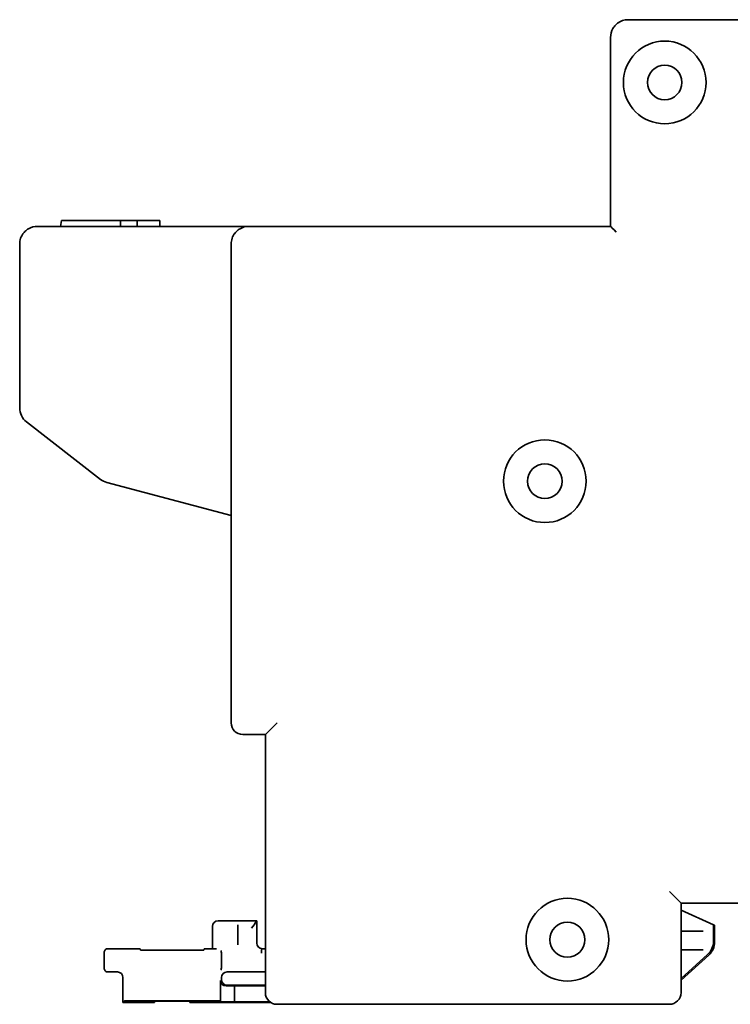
# Model space of a CAD drawing. Header units: millimetres. Extents: x 148 to 394, y 72 to 262.
# Tile 4 of 13: x 288 to 336, y 72 to 139. Entities that reach past the tile are written whole.
import ezdxf

# ---------------------------------------------------------------- set-up
doc = ezdxf.new("R2010")
doc.units = ezdxf.units.MM
doc.layers.add('Visible (ISO)', color=7, linetype='Continuous', lineweight=35)

msp = doc.modelspace()

# ---------------------------------------------------------------- linework, layer by layer
at = {"layer": 'Visible (ISO)'}
for p, q in [((342.105, 138.975), (328.796, 138.975)), ((327.602, 137.782), (327.602, 125.005)), ((290.406, 125.005), (290.467, 125.412)), ((290.467, 125.412), (294.455, 125.412)), ((294.455, 125.005), (294.455, 125.412)), ((294.455, 125.412), (295.598, 125.412)), ((295.598, 125.412), (297.122, 125.412)), ((295.598, 125.005), (295.598, 125.412)), ((297.122, 125.412), (297.122, 125.005)), ((288.842, 125.005), (303.142, 125.005)), ((303.142, 125.005), (327.602, 125.005)), ((287.648, 123.812), (287.648, 112.738)), ((301.948, 91.452), (301.948, 123.812)), ((288.11, 111.795), (293.12, 107.908)), ((293.547, 107.697), (301.948, 105.473)), ((305.047, 91.452), (304.259, 90.665)), ((302.735, 90.665), (304.259, 90.665)), ((304.259, 90.665), (304.259, 73.215)), ((331.577, 80.047), (332.365, 79.26)), ((332.365, 79.26), (367.925, 79.26)), ((332.365, 73.215), (332.365, 79.26)), ((334.558, 77.803), (332.365, 78.78)), ((301.059, 78.066), (303.675, 78.066)), ((303.565, 77.956), (303.675, 78.066)), ((303.675, 78.066), (303.675, 76.568)), ((300.678, 76.187), (300.678, 77.685)), ((302.405, 77.697), (302.405, 77.794)), ((302.405, 76.45), (302.405, 77.569)), ((333.849, 77.38), (332.365, 77.38)), ((333.871, 77.38), (333.849, 77.38)), ((334.558, 76.677), (334.558, 77.803)), ((334.638, 77.768), (334.558, 77.803)), ((334.638, 76.642), (334.638, 77.768)), ((293.363, 74.866), (293.363, 75.933)), ((295.793, 76.187), (293.617, 76.187)), ((295.818, 76.093), (295.793, 76.187)), ((299.733, 76.087), (296.188, 76.087)), ((300.102, 76.093), (300.127, 76.187)), ((300.678, 76.187), (300.127, 76.187)), ((300.687, 76.178), (300.678, 76.187)), ((302.405, 76.45), (302.405, 76.45)), ((303.987, 75.874), (303.991, 76.128)), ((303.998, 76.128), (303.998, 75.874)), ((304.259, 76.187), (304.056, 76.187)), ((333.849, 76.11), (332.365, 76.11)), ((333.849, 76.11), (333.871, 76.11)), ((301.288, 75.806), (301.288, 74.993)), ((332.365, 74.171), (334.163, 75.79)), ((332.365, 74.064), (334.243, 75.755)), ((293.617, 74.612), (294.252, 74.612)), ((301.669, 74.612), (304.259, 74.612)), ((294.633, 74.231), (294.633, 72.554)), ((301.223, 72.619), (301.223, 74.039)), ((301.288, 74.104), (301.288, 74.231)), ((302.177, 73.679), (301.613, 73.667)), ((304.259, 73.723), (301.669, 73.723)), ((304.259, 73.679), (302.177, 73.679)), ((302.177, 72.598), (302.177, 73.679)), ((294.735, 72.657), (294.633, 72.554)), ((294.633, 72.554), (296.766, 72.554)), ((300.804, 72.663), (295.116, 72.663)), ((296.746, 72.631), (296.766, 72.554)), ((298.808, 72.638), (297.112, 72.638)), ((299.175, 72.631), (299.154, 72.554)), ((299.154, 72.554), (304.618, 72.554)), ((301.223, 72.619), (301.185, 72.657)), ((302.177, 72.598), (301.223, 72.619)), ((304.558, 72.598), (302.177, 72.598)), ((305.047, 72.427), (331.577, 72.427))]:
    msp.add_line(p, q, dxfattribs=at)
for centre, radius in [((331.26, 134.734), 2.794), ((331.26, 134.734), 1.168), ((323.157, 107.784), 2.794), ((323.157, 107.784), 1.168), ((324.681, 76.796), 2.794), ((324.681, 76.796), 1.181)]:
    msp.add_circle(centre, radius, dxfattribs=at)
for centre, radius, start, end in [((328.796, 137.782), 1.194, 150, 180), ((288.842, 123.812), 1.194, 90, 120), ((303.142, 123.812), 1.194, 90, 120), ((288.842, 112.738), 1.194, 180, 232.19624), ((293.852, 108.851), 1.194, 232.19624, 255.17352), ((302.735, 91.452), 0.787, 180, 270), ((333.364, 76.677), 1.194, 311.99963, 0.00037), ((333.444, 76.642), 1.194, 311.99963, 0.00037), ((293.617, 75.933), 0.254, 89.99639, 180.00361), ((293.617, 74.866), 0.254, 179.99639, 270.00361), ((305.047, 73.215), 0.787, 180, 270), ((331.577, 73.215), 0.787, 270, 0)]:
    msp.add_arc(centre, radius, start, end, dxfattribs=at)
for centre, major_axis, ratio, start_param, end_param in [((327.983, 124.624), (-0.381, 0.381), 0.00001, 4.71254, 6.28303), ((301.059, 77.685), (-0.269, 0.269), 0.999695, 5.497939, 7.068431), ((303.182, 77.573), (0.375, 0.378), 0.176324, 4.885835, 6.090113), ((303.566, 77.575), (0, -0.381), 0.018694, 3.160286, 3.510404), ((304.056, 76.568), (-0.269, -0.269), 0.999695, 5.497939, 7.068431), ((296.212, 76.094), (-0.394, 0), 0.017345, 0.004627, 1.508386), ((299.708, 76.094), (-0.394, 0), 0.017345, 1.633206, 3.136965), ((301.243, 75.806), (0.001, -0.254), 0.176324, 1.56971, 3.123579), ((304.009, 77.791), (-0.014, -1.663), 0.478749, 6.279226, 6.287436), ((294.252, 74.231), (0.269, 0.269), 0.999695, 5.497939, 7.068431), ((301.243, 74.993), (0.001, 0.254), 0.176324, 3.159606, 4.713475), ((301.669, 74.231), (-0.269, 0.269), 0.999695, 5.497939, 7.068431), ((301.613, 74.048), (-0.36, -0.153), 0.968902, 5.892738, 7.463229), ((301.669, 74.104), (-0.269, -0.269), 0.999695, 5.497939, 7.068431), ((295.116, 72.657), (-0.381, 0), 0.017455, 4.712389, 6.265732), ((297.14, 72.631), (0.395, 0), 0.017486, 1.642543, 3.146302), ((298.78, 72.631), (0.395, 0), 0.017486, 6.278476, 7.782235), ((300.804, 72.657), (-0.381, 0), 0.017455, 3.159046, 4.712389)]:
    msp.add_ellipse(centre, major_axis=major_axis, ratio=ratio, start_param=start_param, end_param=end_param, dxfattribs=at)
for points, knots in [([(327.762, 138.379), (327.786, 138.42), (327.813, 138.462), (327.845, 138.503), (327.876, 138.544), (327.911, 138.585), (327.95, 138.624), (327.989, 138.663), (328.032, 138.701), (328.079, 138.736), (328.126, 138.772), (328.177, 138.805), (328.232, 138.834), (328.287, 138.863), (328.345, 138.889), (328.406, 138.91), (328.468, 138.931), (328.532, 138.948), (328.598, 138.959), (328.663, 138.97), (328.729, 138.975), (328.796, 138.975)], [0, 0, 0, 0, 0.142857, 0.142857, 0.142857, 0.285714, 0.285714, 0.285714, 0.428571, 0.428571, 0.428571, 0.571429, 0.571429, 0.571429, 0.714286, 0.714286, 0.714286, 0.857143, 0.857143, 0.857143, 1, 1, 1, 1]), ([(287.648, 123.812), (287.648, 123.879), (287.653, 123.945), (287.664, 124.011), (287.676, 124.076), (287.692, 124.14), (287.713, 124.202), (287.734, 124.263), (287.76, 124.321), (287.789, 124.376), (287.819, 124.43), (287.852, 124.481), (287.887, 124.529), (287.922, 124.576), (287.96, 124.619), (287.999, 124.658), (288.039, 124.697), (288.079, 124.732), (288.12, 124.763), (288.161, 124.794), (288.203, 124.821), (288.245, 124.845)], [0, 0, 0, 0, 0.142857, 0.142857, 0.142857, 0.285714, 0.285714, 0.285714, 0.428571, 0.428571, 0.428571, 0.571429, 0.571429, 0.571429, 0.714286, 0.714286, 0.714286, 0.857143, 0.857143, 0.857143, 1, 1, 1, 1]), ([(301.948, 123.812), (301.948, 123.878), (301.954, 123.944), (301.965, 124.01), (301.976, 124.075), (301.992, 124.139), (302.013, 124.201), (302.034, 124.262), (302.06, 124.32), (302.089, 124.375), (302.119, 124.43), (302.152, 124.481), (302.187, 124.528), (302.222, 124.575), (302.26, 124.618), (302.299, 124.657), (302.338, 124.696), (302.379, 124.731), (302.42, 124.763), (302.461, 124.794), (302.503, 124.821), (302.545, 124.845)], [0, 0, 0, 0, 0.142857, 0.142857, 0.142857, 0.285714, 0.285714, 0.285714, 0.428571, 0.428571, 0.428571, 0.571429, 0.571429, 0.571429, 0.714286, 0.714286, 0.714286, 0.857143, 0.857143, 0.857143, 1, 1, 1, 1]), ([(302.405, 77.569), (302.405, 77.572), (302.405, 77.574), (302.405, 77.576), (302.405, 77.587), (302.405, 77.598), (302.405, 77.608), (302.405, 77.611), (302.405, 77.615), (302.405, 77.618), (302.405, 77.627), (302.405, 77.635), (302.405, 77.643), (302.405, 77.647), (302.405, 77.651), (302.405, 77.654), (302.405, 77.661), (302.405, 77.666), (302.405, 77.671), (302.405, 77.675), (302.405, 77.678), (302.405, 77.681), (302.405, 77.685), (302.405, 77.688), (302.405, 77.69), (302.405, 77.692), (302.405, 77.694), (302.405, 77.695), (302.405, 77.696), (302.405, 77.697), (302.405, 77.697)], [0, 0, 0, 0, 0.031025, 0.031025, 0.031025, 0.2, 0.2, 0.2, 0.251608, 0.251608, 0.251608, 0.4, 0.4, 0.4, 0.470921, 0.470921, 0.470921, 0.6, 0.6, 0.6, 0.690262, 0.690262, 0.690262, 0.8, 0.8, 0.8, 0.911875, 0.911875, 0.911875, 1, 1, 1, 1]), ([(300.95, 76.169), (300.943, 76.169), (300.936, 76.169), (300.93, 76.169), (300.9, 76.17), (300.871, 76.171), (300.844, 76.171), (300.843, 76.171), (300.841, 76.171), (300.84, 76.171), (300.81, 76.172), (300.783, 76.173), (300.76, 76.173), (300.757, 76.174), (300.754, 76.174), (300.751, 76.174), (300.732, 76.174), (300.717, 76.175), (300.706, 76.176), (300.696, 76.176), (300.69, 76.177), (300.688, 76.177), (300.687, 76.178), (300.687, 76.178), (300.687, 76.178)], [0, 0, 0, 0, 0.044679, 0.044679, 0.044679, 0.25, 0.25, 0.25, 0.262054, 0.262054, 0.262054, 0.5, 0.5, 0.5, 0.532393, 0.532393, 0.532393, 0.75, 0.75, 0.75, 0.957967, 0.957967, 0.957967, 1, 1, 1, 1]), ([(303.987, 75.874), (303.988, 75.874), (303.99, 75.874), (303.992, 75.874), (303.994, 75.874), (303.996, 75.874), (303.998, 75.874)], [0, 0, 0, 0, 0.5, 0.5, 0.5, 1, 1, 1, 1])]:
    msp.add_open_spline(points, degree=3, knots=knots, dxfattribs=at)

doc.saveas('drawing.dxf')
